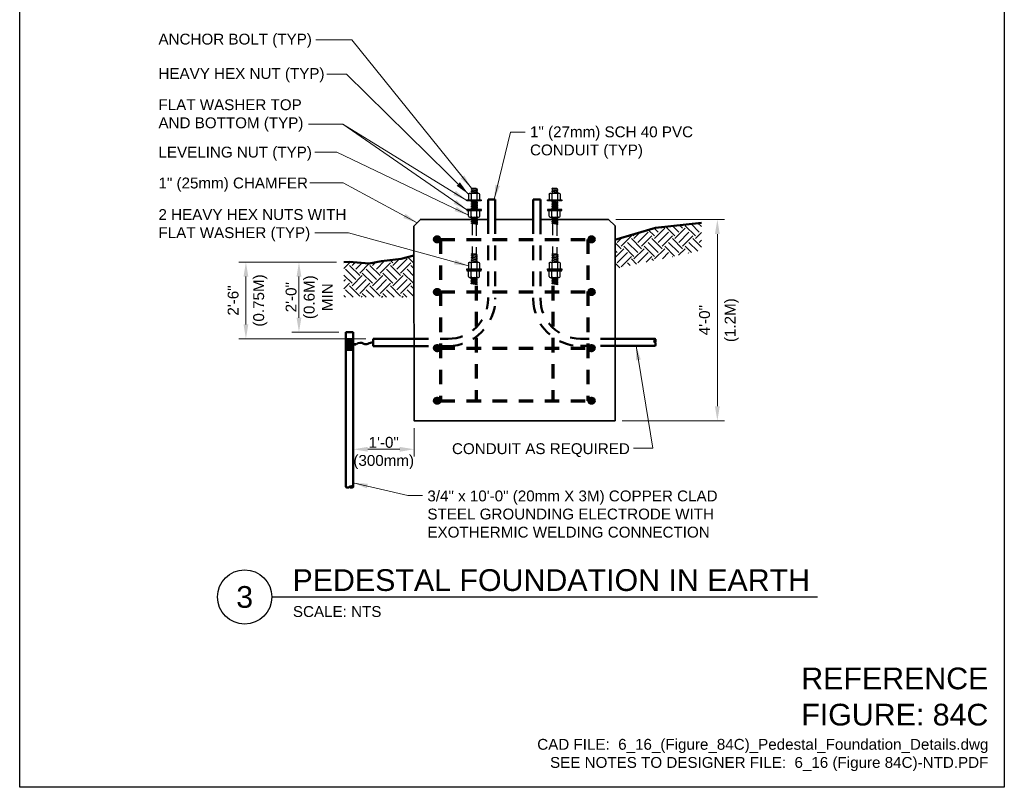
# Model space of a CAD drawing. Header units: inches. Extents: x 0 to 21.3, y 0 to 11.
# Tile 1 of 3: x 0 to 8.5, y 0 to 6.6. Entities that reach past the tile are written whole.
import ezdxf
from ezdxf.enums import TextEntityAlignment as Align

# ---------------------------------------------------------------- set-up
doc = ezdxf.new("R2010")
doc.units = ezdxf.units.IN
doc.header["$LTSCALE"] = 0.5
doc.header["$MEASUREMENT"] = 0
doc.header["$PDSIZE"] = 2
doc.linetypes.add('DASHED2', pattern=[0.375, 0.25, -0.125])
doc.linetypes.add('HIDDEN2', pattern=[0.1875, 0.125, -0.0625])
doc.layers.get('0').update_dxf_attribs({"linetype": 'CONTINUOUS', "lineweight": 35})
doc.layers.get('DEFPOINTS').update_dxf_attribs({"linetype": 'CONTINUOUS', "lineweight": 35})
for name, color, linetype, lineweight in [('C-GRAD-FNSH', 4, 'CONTINUOUS', 50), ('E-GRND-EQUI', 83, 'CONTINUOUS', 50), ('E-POWR-CNDT', 83, 'CONTINUOUS', 50), ('G-ANNO-RDME', 5, 'CONTINUOUS', 18), ('S-FNDN-PEDS', 41, 'CONTINUOUS', 35), ('S-FSTN-MISC', 13, 'CONTINUOUS', 25), ('S-REIN-RBAR', 5, 'CONTINUOUS', 70)]:
    doc.layers.add(name, color=color, linetype=linetype, lineweight=lineweight)
for name, color, linetype in [('E-AFLD-ANNO-TEXT', 7, 'CONTINUOUS'), ('G-ANNO-DIMS', 7, 'CONTINUOUS'), ('G-ANNO-TEXT', 7, 'CONTINUOUS'), ('G-ANNO-TEXT @ 1', 7, 'CONTINUOUS')]:
    doc.layers.add(name, color=color, linetype=linetype)
doc.styles.add('00-E-TITLE-1_1', font='arial.ttf', dxfattribs={"height": 0.1875})
doc.styles.add('01-E-BLDG-1_1', font='arial.ttf', dxfattribs={"height": 0.09375})
doc.styles.add('ARIAL', font='arial.ttf')
doc.dimstyles.new('01-E-BLDG-1_1', dxfattribs={"dimtxt": 0.09375, "dimasz": 0.125, "dimexe": 0.0625, "dimexo": 0.0625, "dimgap": 0.0625, "dimtad": 1, "dimdec": 4, "dimzin": 3, "dimdsep": 46, "dimlunit": 4, "dimtxsty": '01-E-BLDG-1_1', "dimcen": 0.0625, "dimclrd": 1, "dimclre": 1, "dimclrt": 256, "dimazin": 0, "dimtfac": 1, "dimtdec": 4, "dimtmove": 1, "dimatfit": 3, "dimfxl": 1, "dimfrac": 2, "dimtolj": 1, "dimtzin": 3, "dimlwd": 0, "dimlwe": 0, "dimarcsym": 0})

# ---------------------------------------------------------------- blocks, each defined once
blk = doc.blocks.new('*U3')
at = {"color": 0, "linetype": 'Continuous', "lineweight": 30}
blk.add_line((0.2344, 0), (4.9466, 0), dxfattribs=at)
blk.add_circle((0, 0), 0.2344, dxfattribs=at)
at = {"color": 0, "style": 'ARIAL', "flags": 4}
blk.add_attdef('TITLE', text='', height=0.1875, dxfattribs=at).set_placement((0.4134, -0.0043), align=Align.BOTTOM_LEFT)
blk.add_attdef('ID', text='', height=0.1875, dxfattribs=at).set_placement((0, 0), align=Align.MIDDLE_CENTER)
blk.add_attdef('SCALE', text='', height=0.0703, dxfattribs=at).set_placement((0.4167, -0.079), align=Align.TOP_LEFT)
blk = doc.blocks.new('G-DBRK')
at = {"color": 0, "linetype": 'ByBlock', "lineweight": -2}
blk.add_ellipse((0, -0.25), major_axis=(0, -0.25), ratio=0.4, dxfattribs=at)
blk.add_ellipse((0, -0.75), major_axis=(0, -0.25), ratio=0.4, start_param=0, end_param=3.141593, dxfattribs=at)
blk = doc.blocks.new('G-TDT1')
at = {"linetype": 'ByBlock', "lineweight": -2}
h = blk.add_hatch(color=256, dxfattribs=at)
edge = h.paths.add_edge_path()
edge.add_arc((0, 0), 0.0222, 0, 360)
at = {"color": 0, "linetype": 'ByBlock', "lineweight": -2}
blk.add_circle((0, 0), 0.0222, dxfattribs=at)
blk = doc.blocks.new('*D6')
at = {"layer": 'DEFPOINTS', "color": 0, "transparency": 16777216}
for p in [(5.0834, 4.9011), (6.0229, 4.9011), (5.1399, 3.1643)]:
    blk.add_point(p, dxfattribs=at)
at = {"layer": 'G-ANNO-DIMS', "color": 1, "lineweight": 0, "transparency": 16777216}
for p, q in [((5.1459, 4.9011), (6.0854, 4.9011)), ((6.0229, 3.2893), (6.0229, 4.7761)), ((5.2024, 3.1643), (6.0854, 3.1643))]:
    blk.add_line(p, q, dxfattribs=at)
at = {"layer": 'G-ANNO-DIMS', "color": 1, "transparency": 16777216}
for points in [[(6.0021, 4.7761), (6.0438, 4.7761), (6.0229, 4.9011)], [(6.0021, 3.2893), (6.0438, 3.2893), (6.0229, 3.1643)]]:
    blk.add_solid(points, dxfattribs=at)
at = {"layer": 'G-ANNO-DIMS', "transparency": 16777216, "char_height": 0.09375, "attachment_point": 5, "rotation": 90, "style": '01-E-BLDG-1_1'}
for s, insert in [('\\A1;(1.2M)', (6.1469, 4.0327)), ('\\A1;4\'-0"', (5.9126, 4.0327))]:
    blk.add_mtext(s, dxfattribs=dict(at, insert=insert))
blk = doc.blocks.new('*D7')
at = {"layer": 'DEFPOINTS', "color": 0, "transparency": 16777216}
for p in [(3.4054, 3.164), (2.8791, 2.9182), (2.8791, 2.8054)]:
    blk.add_point(p, dxfattribs=at)
at = {"layer": 'G-ANNO-DIMS', "color": 1, "lineweight": 0, "transparency": 16777216}
for p, q in [((3.4054, 3.1015), (3.4054, 2.8557)), ((3.2804, 2.9182), (3.0041, 2.9182))]:
    blk.add_line(p, q, dxfattribs=at)
at = {"layer": 'G-ANNO-DIMS', "color": 1, "transparency": 16777216}
for points in [[(3.0041, 2.939), (3.0041, 2.8973), (2.8791, 2.9182)], [(3.2804, 2.939), (3.2804, 2.8973), (3.4054, 2.9182)]]:
    blk.add_solid(points, dxfattribs=at)
at = {"layer": 'G-ANNO-DIMS', "transparency": 16777216, "insert": (3.1426, 2.8859), "char_height": 0.09375, "attachment_point": 5, "style": '01-E-BLDG-1_1'}
blk.add_mtext('\\A1;1\'-0"\\P(300mm)', dxfattribs=at)
blk = doc.blocks.new('*D12')
at = {"layer": 'DEFPOINTS', "color": 0, "transparency": 16777216}
for p in [(2.411, 4.5334), (2.7988, 4.5334), (2.8166, 3.9286)]:
    blk.add_point(p, dxfattribs=at)
at = {"layer": 'G-ANNO-DIMS', "color": 1, "lineweight": 0, "transparency": 16777216}
for p, q in [((2.7363, 4.5334), (2.3485, 4.5334)), ((2.411, 4.0536), (2.411, 4.4084)), ((2.7541, 3.9286), (2.3485, 3.9286))]:
    blk.add_line(p, q, dxfattribs=at)
at = {"layer": 'G-ANNO-DIMS', "color": 1, "transparency": 16777216}
for points in [[(2.3901, 4.4084), (2.4318, 4.4084), (2.411, 4.5334)], [(2.3901, 4.0536), (2.4318, 4.0536), (2.411, 3.9286)]]:
    blk.add_solid(points, dxfattribs=at)
at = {"layer": 'G-ANNO-DIMS', "transparency": 16777216, "insert": (2.499, 4.231), "char_height": 0.09375, "attachment_point": 5, "rotation": 90, "style": '01-E-BLDG-1_1'}
blk.add_mtext('\\A1;2\'-0"\\P(0.6M)\\PMIN', dxfattribs=at)
blk = doc.blocks.new('*D13')
at = {"layer": 'DEFPOINTS', "color": 0, "transparency": 16777216}
for p in [(1.9531, 4.5334), (2.7988, 4.5334), (3.0503, 3.8717)]:
    blk.add_point(p, dxfattribs=at)
at = {"layer": 'G-ANNO-DIMS', "color": 1, "lineweight": 0, "transparency": 16777216}
for p, q in [((2.7363, 4.5334), (1.8906, 4.5334)), ((1.9531, 3.9967), (1.9531, 4.4084)), ((2.9878, 3.8717), (1.8906, 3.8717))]:
    blk.add_line(p, q, dxfattribs=at)
at = {"layer": 'G-ANNO-DIMS', "color": 1, "transparency": 16777216}
for points in [[(1.9323, 4.4084), (1.974, 4.4084), (1.9531, 4.5334)], [(1.9323, 3.9967), (1.974, 3.9967), (1.9531, 3.8717)]]:
    blk.add_solid(points, dxfattribs=at)
at = {"layer": 'G-ANNO-DIMS', "transparency": 16777216, "char_height": 0.09375, "attachment_point": 5, "rotation": 90, "style": '01-E-BLDG-1_1'}
for s, insert in [('\\A1;(0.75M)', (2.0771, 4.2025)), ('\\A1;2\'-6"', (1.8428, 4.2025))]:
    blk.add_mtext(s, dxfattribs=dict(at, insert=insert))

msp = doc.modelspace()

# ---------------------------------------------------------------- hatches: boundary and pattern name
at = {"layer": 'G-ANNO-DIMS'}
h = msp.add_hatch(dxfattribs=at)
h.set_pattern_fill('EARTH', color=256, scale=0.5, angle=45)
h.set_pattern_definition([(45, (-11.24803, -5.58184), (0, 0.1767767), [0.125, -0.125]), (45, (-11.28118, -5.54869), (0, 0.1767767), [0.125, -0.125]), (45, (-11.31432, -5.51555), (0, 0.1767767), [0.125, -0.125]), (135, (-11.31432, -5.49345), (-0.1767767, 1e-17), [0.125, -0.125]), (135, (-11.28118, -5.4603), (-0.1767767, 1e-17), [0.125, -0.125]), (135, (-11.24803, -5.42716), (-0.1767767, 1e-17), [0.125, -0.125])])
h.paths.add_polyline_path([(5.48753, 4.8312), (5.13841, 4.72724), (5.13994, 4.47562), (5.88437, 4.63515), (5.88532, 4.87307)])
h = msp.add_hatch(dxfattribs=at)
h.set_pattern_fill('EARTH', color=256, scale=0.5, angle=45)
h.set_pattern_definition([(45, (-13.68188, -5.99044), (0, 0.1767767), [0.125, -0.125]), (45, (-13.71502, -5.95729), (0, 0.1767767), [0.125, -0.125]), (45, (-13.74817, -5.92415), (0, 0.1767767), [0.125, -0.125]), (135, (-13.74817, -5.90205), (-0.1767767, 1e-17), [0.125, -0.125]), (135, (-13.71502, -5.8689), (-0.1767767, 1e-17), [0.125, -0.125]), (135, (-13.68188, -5.83576), (-0.1767767, 1e-17), [0.125, -0.125])])
h.paths.add_polyline_path([(3.29359, 4.56182), (3.12296, 4.54334), (3.01774, 4.52201), (2.84528, 4.5353), (2.79876, 4.53338), (2.798, 4.2301), (3.40354, 4.2301), (3.40292, 4.59098)])

# ---------------------------------------------------------------- linework, layer by layer
at = {"layer": 'C-GRAD-FNSH'}
for points in [[(5.13841, 4.72724), (5.48753, 4.8312), (5.88532, 4.87307)], [(3.40292, 4.59098), (3.29359, 4.56182), (3.12296, 4.54334), (3.01774, 4.52201), (2.84528, 4.5353), (2.79876, 4.53338)]]:
    msp.add_lwpolyline(points, dxfattribs=at)
at = {"layer": 'E-AFLD-ANNO-TEXT'}
msp.add_lwpolyline([(8.5, 0), (0, 0), (0, 11), (8.5, 11)], close=True, dxfattribs=at)
at = {"layer": 'E-GRND-EQUI'}
for p, q in [((2.81656, 3.92858), (2.81656, 2.59309)), ((2.81656, 3.92858), (2.87906, 3.92858)), ((2.87906, 3.92858), (2.87906, 2.59309)), ((2.81656, 3.86768), (2.87906, 3.86768)), ((2.81656, 3.77707), (2.87906, 3.77707))]:
    msp.add_line(p, q, dxfattribs=at)
for centre, radius, start, end in [((2.94188, 3.77753), 0.06035, 59.879244, 129.427763), ((2.99007, 3.85589), 0.03169, 235.60264, 299.905874), ((3.05456, 3.73679), 0.10376, 92.366845, 117.986677)]:
    msp.add_arc(centre, radius, start, end, dxfattribs=at)
at = {"layer": 'E-GRND-EQUI', "extrusion": (0, 0, -1)}
for points in [[(-2.81656, 3.86768), (-2.87906, 3.86768), (-2.81656, 3.77707), (-2.87906, 3.77707)], [(-2.90355, 3.83502), (-2.87906, 3.83502), (-2.90355, 3.81328), (-2.87906, 3.81328)]]:
    msp.add_solid(points, dxfattribs=at)
at = {"layer": 'E-POWR-CNDT'}
for p, q in [((4.04338, 5.07514), (4.10588, 5.07514)), ((4.04338, 5.07514), (4.04338, 4.90206)), ((4.10588, 5.07514), (4.10588, 4.902)), ((4.4337, 5.07514), (4.4962, 5.07514)), ((4.4337, 5.07514), (4.4337, 4.9017)), ((4.4962, 5.07514), (4.4962, 4.90164)), ((3.05028, 3.87171), (3.40416, 3.87171)), ((3.05028, 3.87171), (3.05028, 3.80921)), ((5.48321, 3.87227), (5.13994, 3.87227)), ((3.05028, 3.80921), (3.40426, 3.80921)), ((5.48321, 3.80977), (5.13994, 3.80977))]:
    msp.add_line(p, q, dxfattribs=at)
at = {"layer": 'E-POWR-CNDT', "linetype": 'DASHED2'}
for p, q in [((4.04338, 4.90206), (4.04338, 4.21546)), ((4.10588, 4.902), (4.10588, 4.21546)), ((4.4337, 4.9017), (4.4337, 4.21546)), ((4.4962, 4.90164), (4.4962, 4.21602)), ((3.40416, 3.87171), (3.69963, 3.87171)), ((5.13994, 3.87227), (4.83995, 3.87227)), ((3.40426, 3.80921), (3.69963, 3.80921)), ((5.13994, 3.80977), (4.83995, 3.80977))]:
    msp.add_line(p, q, dxfattribs=at)
for centre, radius, start, end in [((3.69963, 4.21546), 0.34375, 270, 360), ((3.69963, 4.21546), 0.40625, 270, 360), ((4.83995, 4.21602), 0.40625, 180, 270), ((4.83995, 4.21602), 0.34375, 180, 270)]:
    msp.add_arc(centre, radius, start, end, dxfattribs=at)
at = {"layer": 'S-FNDN-PEDS', "flags": 128}
for points in [[(4.64267, 4.9015), (5.08339, 4.90109), (5.13994, 4.846), (5.13994, 3.16433), (3.40537, 3.16397), (3.40249, 4.84405), (3.45951, 4.9026), (3.90298, 4.90219)], [(3.94781, 4.90215), (4.04338, 4.90206)], [(4.10588, 4.902), (4.4337, 4.9017)], [(4.4962, 4.90164), (4.59557, 4.90155)]]:
    msp.add_lwpolyline(points, dxfattribs=at)
at = {"layer": 'S-FSTN-MISC'}
for p, q in [((3.87528, 5.11998), (3.87528, 5.07107)), ((3.88445, 5.12915), (3.96142, 5.12915)), ((3.89806, 5.11998), (3.89806, 5.07107)), ((3.95095, 5.16412), (3.89988, 5.17304)), ((3.89988, 5.16968), (3.89988, 5.17304)), ((3.95095, 5.16077), (3.89988, 5.16968)), ((3.95095, 5.14988), (3.89988, 5.15879)), ((3.89988, 5.15532), (3.89988, 5.15879)), ((3.95095, 5.1464), (3.89988, 5.15532)), ((3.95095, 5.13621), (3.89988, 5.14513)), ((3.89988, 5.14089), (3.89988, 5.14513)), ((3.9508, 5.132), (3.89988, 5.14089)), ((3.89988, 5.12915), (3.89988, 5.1307)), ((3.90543, 5.17207), (3.90543, 5.17376)), ((3.90543, 5.17376), (3.94098, 5.17376)), ((3.94098, 5.16586), (3.94098, 5.17376)), ((3.9459, 5.11998), (3.9459, 5.07107)), ((3.95095, 5.16077), (3.95095, 5.16412)), ((3.95095, 5.1464), (3.95095, 5.14988)), ((3.95095, 5.13197), (3.95095, 5.13621)), ((3.97058, 5.11998), (3.97058, 5.07107)), ((4.57097, 5.11998), (4.57097, 5.07107)), ((4.58014, 5.12915), (4.65711, 5.12915)), ((4.59375, 5.11998), (4.59375, 5.07107)), ((4.64664, 5.16412), (4.59557, 5.17304)), ((4.59557, 5.16968), (4.59557, 5.17304)), ((4.64664, 5.16077), (4.59557, 5.16968)), ((4.64664, 5.14988), (4.59557, 5.15879)), ((4.59557, 5.15532), (4.59557, 5.15879)), ((4.64664, 5.1464), (4.59557, 5.15532)), ((4.64664, 5.13621), (4.59557, 5.14513)), ((4.59557, 5.14089), (4.59557, 5.14513)), ((4.64649, 5.132), (4.59557, 5.14089)), ((4.59557, 5.12915), (4.59557, 5.1307)), ((4.60112, 5.17207), (4.60112, 5.17376)), ((4.60112, 5.17376), (4.63667, 5.17376)), ((4.63667, 5.16586), (4.63667, 5.17376)), ((4.64159, 5.11998), (4.64159, 5.07107)), ((4.64664, 5.16077), (4.64664, 5.16412)), ((4.64664, 5.1464), (4.64664, 5.14988)), ((4.64664, 5.13197), (4.64664, 5.13621)), ((4.66627, 5.11998), (4.66627, 5.07107)), ((3.95095, 5.04998), (3.89988, 5.0589)), ((3.89988, 5.05554), (3.89988, 5.0589)), ((3.95095, 5.04663), (3.89988, 5.05554)), ((3.95095, 5.03574), (3.89988, 5.04465)), ((3.89988, 5.04118), (3.89988, 5.04465)), ((3.95095, 5.03226), (3.89988, 5.04118)), ((3.95095, 5.02207), (3.89988, 5.03099)), ((3.89988, 5.02675), (3.89988, 5.03099)), ((3.9508, 5.01786), (3.89988, 5.02675)), ((3.95095, 5.00694), (3.89988, 5.01586)), ((3.89988, 5.01238), (3.89988, 5.01586)), ((3.95095, 5.06087), (3.93946, 5.06288)), ((3.95095, 5.06087), (3.95095, 5.06288)), ((3.95095, 5.04663), (3.95095, 5.04998)), ((3.95095, 5.03226), (3.95095, 5.03574)), ((3.95095, 5.01783), (3.95095, 5.02207)), ((4.64664, 5.04998), (4.59557, 5.0589)), ((4.59557, 5.05554), (4.59557, 5.0589)), ((4.64664, 5.04663), (4.59557, 5.05554)), ((4.64664, 5.03574), (4.59557, 5.04465)), ((4.59557, 5.04118), (4.59557, 5.04465)), ((4.64664, 5.03226), (4.59557, 5.04118)), ((4.64664, 5.02207), (4.59557, 5.03099)), ((4.59557, 5.02675), (4.59557, 5.03099)), ((4.64649, 5.01786), (4.59557, 5.02675)), ((4.64664, 5.00694), (4.59557, 5.01586)), ((4.59557, 5.01238), (4.59557, 5.01586)), ((4.64664, 5.06087), (4.63515, 5.06288)), ((4.64664, 5.06087), (4.64664, 5.06288)), ((4.64664, 5.04663), (4.64664, 5.04998)), ((4.64664, 5.03226), (4.64664, 5.03574)), ((4.64664, 5.01783), (4.64664, 5.02207)), ((3.8758, 4.93048), (3.8758, 4.97939)), ((3.89858, 4.93048), (3.89858, 4.97939)), ((3.95095, 5.00347), (3.89988, 5.01238)), ((3.95095, 4.99328), (3.89988, 5.00219)), ((3.89988, 4.99795), (3.89988, 5.00219)), ((3.89988, 4.99795), (3.89988, 5.00143)), ((3.9508, 4.98906), (3.89988, 4.99795)), ((3.95095, 4.98904), (3.89988, 4.99795)), ((3.94642, 4.93048), (3.94642, 4.97939)), ((3.95095, 5.00347), (3.95095, 5.00694)), ((3.95095, 4.98904), (3.95095, 4.99328)), ((3.95095, 4.98904), (3.95095, 4.99251)), ((3.97109, 4.93048), (3.97109, 4.97939)), ((4.57149, 4.93048), (4.57149, 4.97939)), ((4.59427, 4.93048), (4.59427, 4.97939)), ((4.64664, 5.00347), (4.59557, 5.01238)), ((4.64664, 4.99328), (4.59557, 5.00219)), ((4.59557, 4.99795), (4.59557, 5.00219)), ((4.59557, 4.99795), (4.59557, 5.00143)), ((4.64649, 4.98906), (4.59557, 4.99795)), ((4.64664, 4.98904), (4.59557, 4.99795)), ((4.64211, 4.93048), (4.64211, 4.97939)), ((4.64664, 5.00347), (4.64664, 5.00694)), ((4.64664, 4.98904), (4.64664, 4.99328)), ((4.64664, 4.98904), (4.64664, 4.99251)), ((4.66678, 4.93048), (4.66678, 4.97939)), ((3.88496, 4.92131), (3.96193, 4.92131)), ((3.95095, 4.90642), (3.89988, 4.91534)), ((3.89988, 4.91186), (3.89988, 4.91534)), ((3.95095, 4.90642), (3.89988, 4.91534)), ((3.89988, 4.91186), (3.89988, 4.91534)), ((3.95095, 4.90295), (3.89988, 4.91186)), ((3.95095, 4.90295), (3.89988, 4.91186)), ((3.95095, 4.89276), (3.89988, 4.90167)), ((3.89988, 4.89743), (3.89988, 4.90167)), ((3.9508, 4.88854), (3.89988, 4.89743)), ((3.95095, 4.87763), (3.89988, 4.88654)), ((3.89988, 4.88307), (3.89988, 4.88654)), ((3.95095, 4.87415), (3.89988, 4.88307)), ((3.95095, 4.86396), (3.89988, 4.87288)), ((3.89988, 4.86864), (3.89988, 4.87288)), ((3.89988, 4.86864), (3.89988, 4.87211)), ((3.9508, 4.85975), (3.89988, 4.86864)), ((3.95095, 4.85972), (3.89988, 4.86864)), ((3.9508, 4.91734), (3.92805, 4.92131)), ((3.95095, 4.91731), (3.95095, 4.92123)), ((3.95095, 4.90295), (3.95095, 4.90642)), ((3.95095, 4.90295), (3.95095, 4.90642)), ((3.95095, 4.88852), (3.95095, 4.89276)), ((3.95095, 4.87415), (3.95095, 4.87763)), ((3.95095, 4.85972), (3.95095, 4.86396)), ((3.95095, 4.85972), (3.95095, 4.8632)), ((4.58065, 4.92131), (4.65762, 4.92131)), ((4.64664, 4.90642), (4.59557, 4.91534)), ((4.59557, 4.91186), (4.59557, 4.91534)), ((4.64664, 4.90642), (4.59557, 4.91534)), ((4.59557, 4.91186), (4.59557, 4.91534)), ((4.64664, 4.90295), (4.59557, 4.91186)), ((4.64664, 4.90295), (4.59557, 4.91186)), ((4.64664, 4.89276), (4.59557, 4.90167)), ((4.59557, 4.89743), (4.59557, 4.90167)), ((4.64649, 4.88854), (4.59557, 4.89743)), ((4.64664, 4.87763), (4.59557, 4.88654)), ((4.59557, 4.88307), (4.59557, 4.88654)), ((4.64664, 4.87415), (4.59557, 4.88307)), ((4.64664, 4.86396), (4.59557, 4.87288)), ((4.59557, 4.86864), (4.59557, 4.87288)), ((4.59557, 4.86864), (4.59557, 4.87211)), ((4.64649, 4.85975), (4.59557, 4.86864)), ((4.64664, 4.85972), (4.59557, 4.86864)), ((4.64649, 4.91734), (4.62374, 4.92131)), ((4.64664, 4.91731), (4.64664, 4.92123)), ((4.64664, 4.90295), (4.64664, 4.90642)), ((4.64664, 4.90295), (4.64664, 4.90642)), ((4.64664, 4.88852), (4.64664, 4.89276)), ((4.64664, 4.87415), (4.64664, 4.87763)), ((4.64664, 4.85972), (4.64664, 4.86396)), ((4.64664, 4.85972), (4.64664, 4.8632)), ((3.95036, 4.59649), (3.89929, 4.60541)), ((3.89929, 4.60205), (3.89929, 4.60541)), ((3.95036, 4.59314), (3.89929, 4.60205)), ((3.89929, 4.58769), (3.89929, 4.59116)), ((3.95036, 4.58212), (3.89929, 4.59104)), ((3.89929, 4.58769), (3.89929, 4.59104)), ((3.95036, 4.58212), (3.89929, 4.59104)), ((3.89929, 4.58769), (3.89929, 4.59104)), ((3.90484, 4.60444), (3.90484, 4.60613)), ((3.90484, 4.60613), (3.94039, 4.60613)), ((3.94039, 4.59823), (3.94039, 4.60613)), ((3.95036, 4.59314), (3.95036, 4.59649)), ((4.64715, 4.59649), (4.59609, 4.60541)), ((4.59609, 4.60205), (4.59609, 4.60541)), ((4.64715, 4.59314), (4.59609, 4.60205)), ((4.59609, 4.58769), (4.59609, 4.59116)), ((4.64715, 4.58212), (4.59609, 4.59104)), ((4.59609, 4.58769), (4.59609, 4.59104)), ((4.64715, 4.58212), (4.59609, 4.59104)), ((4.59609, 4.58769), (4.59609, 4.59104)), ((4.6006, 4.60444), (4.6006, 4.60613)), ((4.6006, 4.60613), (4.63615, 4.60613)), ((4.63615, 4.59823), (4.63615, 4.60613)), ((4.64715, 4.59314), (4.64715, 4.59649)), ((3.8747, 4.52362), (3.8747, 4.47471)), ((3.88386, 4.53279), (3.96083, 4.53279)), ((3.89748, 4.52362), (3.89748, 4.47471)), ((3.95036, 4.57877), (3.89929, 4.58769)), ((3.95036, 4.57877), (3.89929, 4.58769)), ((3.95036, 4.57877), (3.89929, 4.58769)), ((3.89929, 4.57332), (3.89929, 4.5768)), ((3.95036, 4.56776), (3.89929, 4.57667)), ((3.89929, 4.57332), (3.89929, 4.57667)), ((3.95036, 4.56441), (3.89929, 4.57332)), ((3.95036, 4.56441), (3.89929, 4.57332)), ((3.95036, 4.55351), (3.89929, 4.56243)), ((3.89929, 4.55895), (3.89929, 4.56243)), ((3.95036, 4.55004), (3.89929, 4.55895)), ((3.95036, 4.53985), (3.89929, 4.54877)), ((3.89929, 4.54453), (3.89929, 4.54877)), ((3.95021, 4.53564), (3.89929, 4.54453)), ((3.89929, 4.53279), (3.89929, 4.53434)), ((3.94531, 4.52362), (3.94531, 4.47471)), ((3.95036, 4.57877), (3.95036, 4.58225)), ((3.95036, 4.57877), (3.95036, 4.58212)), ((3.95036, 4.57877), (3.95036, 4.58212)), ((3.95036, 4.56441), (3.95036, 4.56788)), ((3.95036, 4.56441), (3.95036, 4.56776)), ((3.95036, 4.55004), (3.95036, 4.55351)), ((3.95036, 4.53561), (3.95036, 4.53985)), ((3.96999, 4.52362), (3.96999, 4.47471)), ((4.57149, 4.52362), (4.57149, 4.47471)), ((4.58065, 4.53279), (4.65762, 4.53279)), ((4.59427, 4.52362), (4.59427, 4.47471)), ((4.64715, 4.57877), (4.59609, 4.58769)), ((4.64715, 4.57877), (4.59609, 4.58769)), ((4.64715, 4.57877), (4.59609, 4.58769)), ((4.59609, 4.57332), (4.59609, 4.5768)), ((4.64715, 4.56776), (4.59609, 4.57667)), ((4.59609, 4.57332), (4.59609, 4.57667)), ((4.64715, 4.56441), (4.59609, 4.57332)), ((4.64715, 4.56441), (4.59609, 4.57332)), ((4.64715, 4.55351), (4.59609, 4.56243)), ((4.59609, 4.55895), (4.59609, 4.56243)), ((4.64715, 4.55004), (4.59609, 4.55895)), ((4.64715, 4.53985), (4.59609, 4.54877)), ((4.59609, 4.54453), (4.59609, 4.54877)), ((4.647, 4.53564), (4.59609, 4.54453)), ((4.59609, 4.53279), (4.59609, 4.53434)), ((4.64211, 4.52362), (4.64211, 4.47471)), ((4.64715, 4.57877), (4.64715, 4.58225)), ((4.64715, 4.57877), (4.64715, 4.58212)), ((4.64715, 4.57877), (4.64715, 4.58212)), ((4.64715, 4.56441), (4.64715, 4.56788)), ((4.64715, 4.56441), (4.64715, 4.56776)), ((4.64715, 4.55004), (4.64715, 4.55351)), ((4.64715, 4.53561), (4.64715, 4.53985)), ((4.66678, 4.52362), (4.66678, 4.47471)), ((3.8747, 4.40941), (3.8747, 4.45832)), ((3.89748, 4.40941), (3.89748, 4.45832)), ((3.94531, 4.40941), (3.94531, 4.45832)), ((3.96999, 4.40941), (3.96999, 4.45832)), ((4.57149, 4.40941), (4.57149, 4.45832)), ((4.59427, 4.40941), (4.59427, 4.45832)), ((4.64211, 4.40941), (4.64211, 4.45832)), ((4.66678, 4.40941), (4.66678, 4.45832)), ((3.88386, 4.40025), (3.96083, 4.40025)), ((3.94985, 4.38536), (3.89878, 4.39427)), ((3.89878, 4.3908), (3.89878, 4.39427)), ((3.94985, 4.38536), (3.89878, 4.39427)), ((3.89878, 4.3908), (3.89878, 4.39427)), ((3.94985, 4.38188), (3.89878, 4.3908)), ((3.94985, 4.38188), (3.89878, 4.3908)), ((3.94985, 4.37169), (3.89878, 4.38061)), ((3.89878, 4.37637), (3.89878, 4.38061)), ((3.9497, 4.36748), (3.89878, 4.37637)), ((3.94985, 4.35656), (3.89878, 4.36548)), ((3.89878, 4.362), (3.89878, 4.36548)), ((3.94985, 4.35309), (3.89878, 4.362)), ((3.94985, 4.3429), (3.89878, 4.35181)), ((3.89878, 4.34757), (3.89878, 4.35181)), ((3.89878, 4.34757), (3.89878, 4.35105)), ((3.9497, 4.33868), (3.89878, 4.34757)), ((3.94985, 4.33866), (3.89878, 4.34757)), ((3.9497, 4.39628), (3.92695, 4.40025)), ((3.94985, 4.39625), (3.94985, 4.40016)), ((3.94985, 4.38188), (3.94985, 4.38536)), ((3.94985, 4.38188), (3.94985, 4.38536)), ((3.94985, 4.36745), (3.94985, 4.37169)), ((3.94985, 4.35309), (3.94985, 4.35656)), ((3.94985, 4.33866), (3.94985, 4.3429)), ((3.94985, 4.33866), (3.94985, 4.34213)), ((4.58065, 4.40025), (4.65762, 4.40025)), ((4.64664, 4.38536), (4.59557, 4.39427)), ((4.59557, 4.3908), (4.59557, 4.39427)), ((4.64664, 4.38536), (4.59557, 4.39427)), ((4.59557, 4.3908), (4.59557, 4.39427)), ((4.64664, 4.38188), (4.59557, 4.3908)), ((4.64664, 4.38188), (4.59557, 4.3908)), ((4.64664, 4.37169), (4.59557, 4.38061)), ((4.59557, 4.37637), (4.59557, 4.38061)), ((4.64649, 4.36748), (4.59557, 4.37637)), ((4.64664, 4.35656), (4.59557, 4.36548)), ((4.59557, 4.362), (4.59557, 4.36548)), ((4.64664, 4.35309), (4.59557, 4.362)), ((4.64664, 4.3429), (4.59557, 4.35181)), ((4.59557, 4.34757), (4.59557, 4.35181)), ((4.59557, 4.34757), (4.59557, 4.35105)), ((4.64649, 4.33868), (4.59557, 4.34757)), ((4.64664, 4.33866), (4.59557, 4.34757)), ((4.64649, 4.39628), (4.62374, 4.40025)), ((4.64664, 4.39625), (4.64664, 4.40016)), ((4.64664, 4.38188), (4.64664, 4.38536)), ((4.64664, 4.38188), (4.64664, 4.38536)), ((4.64664, 4.36745), (4.64664, 4.37169)), ((4.64664, 4.35309), (4.64664, 4.35656)), ((4.64664, 4.33866), (4.64664, 4.3429)), ((4.64664, 4.33866), (4.64664, 4.34213))]:
    msp.add_line(p, q, dxfattribs=at)
at = {"layer": 'S-FSTN-MISC', "linetype": 'HIDDEN2'}
for p, q in [((3.90484, 4.86777), (3.90484, 4.60613)), ((3.94039, 4.86157), (3.94039, 4.60613)), ((4.6006, 4.86776), (4.6006, 4.60612)), ((4.63615, 4.86155), (4.63615, 4.60612))]:
    msp.add_line(p, q, dxfattribs=at)
at = {"layer": 'S-FSTN-MISC', "flags": 128}
for points in [[(3.89988, 5.16968, -0.0821125), (3.90543, 5.16327, -0.3897071), (3.89988, 5.15879)], [(3.95095, 5.14988, -0.0821125), (3.9454, 5.15629, -0.3897071), (3.95095, 5.16077)], [(3.95095, 5.13621, -0.0821125), (3.9454, 5.14192, -0.3897071), (3.95095, 5.1464)], [(4.59557, 5.16968, -0.0821125), (4.60112, 5.16327, -0.3897071), (4.59557, 5.15879)], [(4.64664, 5.14988, -0.0821125), (4.64109, 5.15629, -0.3897071), (4.64664, 5.16077)], [(4.64664, 5.13621, -0.0821125), (4.64109, 5.14192, -0.3897071), (4.64664, 5.1464)], [(3.89988, 5.05554, -0.0821125), (3.90543, 5.04913, -0.3897071), (3.89988, 5.04465)], [(3.89988, 5.02675, -0.0821125), (3.90543, 5.02034, -0.3897071), (3.89988, 5.01586)], [(3.95095, 5.04998, -0.0821125), (3.9454, 5.0564, -0.3897071), (3.95095, 5.06087)], [(3.95095, 5.03574, -0.0821125), (3.9454, 5.04215, -0.3897071), (3.95095, 5.04663)], [(3.95095, 5.02207, -0.0821125), (3.9454, 5.02779, -0.3897071), (3.95095, 5.03226)], [(3.95095, 5.00694, -0.0821125), (3.9454, 5.01336, -0.3897071), (3.95095, 5.01783)], [(4.59557, 5.05554, -0.0821125), (4.60112, 5.04913, -0.3897071), (4.59557, 5.04465)], [(4.59557, 5.02675, -0.0821125), (4.60112, 5.02034, -0.3897071), (4.59557, 5.01586)], [(4.64664, 5.04998, -0.0821125), (4.64109, 5.0564, -0.3897071), (4.64664, 5.06087)], [(4.64664, 5.03574, -0.0821125), (4.64109, 5.04215, -0.3897071), (4.64664, 5.04663)], [(4.64664, 5.02207, -0.0821125), (4.64109, 5.02779, -0.3897071), (4.64664, 5.03226)], [(4.64664, 5.00694, -0.0821125), (4.64109, 5.01336, -0.3897071), (4.64664, 5.01783)], [(3.95095, 4.99328, -0.0821125), (3.9454, 4.99899, -0.3897071), (3.95095, 5.00347)], [(4.64664, 4.99328, -0.0821125), (4.64109, 4.99899, -0.3897071), (4.64664, 5.00347)], [(3.90442, 4.92133, -0.0175268), (3.90543, 4.91982, -0.3897071), (3.89988, 4.91534)], [(3.89988, 4.89743, -0.0821125), (3.90543, 4.89102, -0.3897071), (3.89988, 4.88654)], [(3.95095, 4.90642, -0.0821125), (3.9454, 4.91284, -0.3897071), (3.95095, 4.91731)], [(3.95095, 4.89276, -0.0821125), (3.9454, 4.89847, -0.3897071), (3.95095, 4.90295)], [(3.95095, 4.87763, -0.0821125), (3.9454, 4.88404, -0.3897071), (3.95095, 4.88852)], [(3.95095, 4.86396, -0.0821125), (3.9454, 4.86967, -0.3897071), (3.95095, 4.87415)], [(4.60011, 4.92133, -0.0175268), (4.60112, 4.91982, -0.3897071), (4.59557, 4.91534)], [(4.59557, 4.89743, -0.0821125), (4.60112, 4.89102, -0.3897071), (4.59557, 4.88654)], [(4.64664, 4.90642, -0.0821125), (4.64109, 4.91284, -0.3897071), (4.64664, 4.91731)], [(4.64664, 4.89276, -0.0821125), (4.64109, 4.89847, -0.3897071), (4.64664, 4.90295)], [(4.64664, 4.87763, -0.0821125), (4.64109, 4.88404, -0.3897071), (4.64664, 4.88852)], [(4.64664, 4.86396, -0.0821125), (4.64109, 4.86967, -0.3897071), (4.64664, 4.87415)], [(3.89929, 4.60205, -0.0821125), (3.90484, 4.59564, -0.3897071), (3.89929, 4.59116)], [(3.95036, 4.58225, -0.0821125), (3.94481, 4.58866, -0.3897071), (3.95036, 4.59314)], [(4.59609, 4.60205, -0.0821125), (4.60163, 4.59564, -0.3897071), (4.59609, 4.59116)], [(4.64715, 4.58225, -0.0821125), (4.6416, 4.58866, -0.3897071), (4.64715, 4.59314)], [(3.89929, 4.58769, -0.0821125), (3.90484, 4.58127, -0.3897071), (3.89929, 4.5768)], [(3.89929, 4.57332, -0.0821125), (3.90484, 4.56691, -0.3897071), (3.89929, 4.56243)], [(3.95036, 4.56788, -0.0821125), (3.94481, 4.57429, -0.3897071), (3.95036, 4.57877)], [(3.95036, 4.55351, -0.0821125), (3.94481, 4.55993, -0.3897071), (3.95036, 4.56441)], [(3.95036, 4.53985, -0.0821125), (3.94481, 4.54556, -0.3897071), (3.95036, 4.55004)], [(4.59609, 4.58769, -0.0821125), (4.60163, 4.58127, -0.3897071), (4.59609, 4.5768)], [(4.59609, 4.57332, -0.0821125), (4.60163, 4.56691, -0.3897071), (4.59609, 4.56243)], [(4.64715, 4.56788, -0.0821125), (4.6416, 4.57429, -0.3897071), (4.64715, 4.57877)], [(4.64715, 4.55351, -0.0821125), (4.6416, 4.55993, -0.3897071), (4.64715, 4.56441)], [(4.64715, 4.53985, -0.0821125), (4.6416, 4.54556, -0.3897071), (4.64715, 4.55004)], [(3.90332, 4.40027, -0.0175268), (3.90433, 4.39875, -0.3897071), (3.89878, 4.39427)], [(3.89878, 4.37637, -0.0821125), (3.90433, 4.36996, -0.3897071), (3.89878, 4.36548)], [(3.94985, 4.38536, -0.0821125), (3.9443, 4.39177, -0.3897071), (3.94985, 4.39625)], [(3.94985, 4.37169, -0.0821125), (3.9443, 4.37741, -0.3897071), (3.94985, 4.38188)], [(3.94985, 4.35656, -0.0821125), (3.9443, 4.36298, -0.3897071), (3.94985, 4.36745)], [(3.94985, 4.3429, -0.0821125), (3.9443, 4.34861, -0.3897071), (3.94985, 4.35309)], [(4.60011, 4.40027, -0.0175268), (4.60112, 4.39875, -0.3897071), (4.59557, 4.39427)], [(4.59557, 4.37637, -0.0821125), (4.60112, 4.36996, -0.3897071), (4.59557, 4.36548)], [(4.64664, 4.38536, -0.0821125), (4.64109, 4.39177, -0.3897071), (4.64664, 4.39625)], [(4.64664, 4.37169, -0.0821125), (4.64109, 4.37741, -0.3897071), (4.64664, 4.38188)], [(4.64664, 4.35656, -0.0821125), (4.64109, 4.36298, -0.3897071), (4.64664, 4.36745)], [(4.64664, 4.3429, -0.0821125), (4.64109, 4.34861, -0.3897071), (4.64664, 4.35309)]]:
    msp.add_lwpolyline(points, format="xyb", dxfattribs=at)
for points in [[(3.86038, 5.07107), (3.98485, 5.07107), (3.98485, 5.06288), (3.86038, 5.06288)], [(4.55607, 5.07107), (4.68054, 5.07107), (4.68054, 5.06288), (4.55607, 5.06288)], [(3.86089, 4.97939), (3.98536, 4.97939), (3.98536, 4.98758), (3.86089, 4.98758)], [(4.55658, 4.97939), (4.68105, 4.97939), (4.68105, 4.98758), (4.55658, 4.98758)], [(3.85979, 4.47471), (3.98426, 4.47471), (3.98426, 4.46652), (3.85979, 4.46652)], [(3.85979, 4.45832), (3.98426, 4.45832), (3.98426, 4.46652), (3.85979, 4.46652)], [(4.55658, 4.47471), (4.68105, 4.47471), (4.68105, 4.46652), (4.55658, 4.46652)], [(4.55658, 4.45832), (4.68105, 4.45832), (4.68105, 4.46652), (4.55658, 4.46652)]]:
    msp.add_lwpolyline(points, close=True, dxfattribs=at)
at = {"layer": 'S-FSTN-MISC', "extrusion": (0, 0, -1)}
for centre, radius, start, end in [((-3.88445, 5.11998), 0.00917, 0, 90), ((-3.8889, 5.11998), 0.00917, 90, 180), ((-3.90723, 5.11998), 0.00917, 0, 90), ((-3.89293, 5.14339), 0.0138, 120.238031, 154.87315), ((-3.89293, 5.12896), 0.0138, 120.238031, 154.87315), ((-3.93674, 5.11998), 0.00917, 90, 180), ((-3.95046, 5.12674), 0.00527, 26.78354, 93.662231), ((-3.96142, 5.11998), 0.00917, 90, 180), ((-4.58014, 5.11998), 0.00917, 0, 90), ((-4.58459, 5.11998), 0.00917, 90, 180), ((-4.60292, 5.11998), 0.00917, 0, 90), ((-4.58862, 5.14339), 0.0138, 120.238031, 154.87315), ((-4.58862, 5.12896), 0.0138, 120.238031, 154.87315), ((-4.63243, 5.11998), 0.00917, 90, 180), ((-4.64615, 5.12674), 0.00527, 26.78354, 93.662231), ((-4.65711, 5.11998), 0.00917, 90, 180), ((-3.90022, 5.06415), 0.00527, 194.971658, 273.662231), ((-3.89293, 5.02925), 0.0138, 120.238031, 154.87315), ((-4.59591, 5.06415), 0.00527, 194.971658, 273.662231), ((-4.58862, 5.02925), 0.0138, 120.238031, 154.87315), ((-3.89293, 5.00046), 0.0138, 120.238031, 154.87315), ((-3.89293, 4.98603), 0.0138, 120.238031, 154.87315), ((-3.95558, 4.93048), 0.00917, 270, 0), ((-3.95061, 4.98378), 0.00527, 45.901752, 93.662231), ((-4.58862, 5.00046), 0.0138, 120.238031, 154.87315), ((-4.58862, 4.98603), 0.0138, 120.238031, 154.87315), ((-4.65127, 4.93048), 0.00917, 270, 0), ((-4.6463, 4.98378), 0.00527, 45.901752, 93.662231), ((-3.89293, 4.89994), 0.0138, 120.238031, 154.87315), ((-3.89293, 4.87114), 0.0138, 120.238031, 154.87315), ((-4.58862, 4.89994), 0.0138, 120.238031, 154.87315), ((-4.58862, 4.87114), 0.0138, 120.238031, 154.87315), ((-3.88386, 4.52362), 0.00917, 0, 90), ((-3.88831, 4.52362), 0.00917, 90, 180), ((-3.90664, 4.52362), 0.00917, 0, 90), ((-3.89234, 4.54703), 0.0138, 120.238031, 154.87315), ((-3.89234, 4.5326), 0.0138, 120.238031, 154.87315), ((-3.93615, 4.52362), 0.00917, 90, 180), ((-3.94987, 4.53038), 0.00527, 26.78354, 93.662231), ((-3.96083, 4.52362), 0.00917, 90, 180), ((-4.58065, 4.52362), 0.00917, 0, 90), ((-4.5851, 4.52362), 0.00917, 90, 180), ((-4.60343, 4.52362), 0.00917, 0, 90), ((-4.58914, 4.54703), 0.0138, 120.238031, 154.87315), ((-4.58914, 4.5326), 0.0138, 120.238031, 154.87315), ((-4.63294, 4.52362), 0.00917, 90, 180), ((-4.64667, 4.53038), 0.00527, 26.78354, 93.662231), ((-4.65762, 4.52362), 0.00917, 90, 180), ((-3.89183, 4.37888), 0.0138, 120.238031, 154.87315), ((-3.89183, 4.35008), 0.0138, 120.238031, 154.87315), ((-3.95448, 4.40941), 0.00917, 270, 0), ((-4.58862, 4.37888), 0.0138, 120.238031, 154.87315), ((-4.58862, 4.35008), 0.0138, 120.238031, 154.87315), ((-4.65127, 4.40941), 0.00917, 270, 0)]:
    msp.add_arc(centre, radius, start, end, dxfattribs=at)
at = {"layer": 'S-FSTN-MISC'}
for centre, radius, start, end in [((3.90069, 5.14983), 0.00478, 260.302206, 353.01327), ((3.90069, 5.13541), 0.00478, 260.302206, 353.01327), ((3.95507, 5.11998), 0.00917, 90, 180), ((4.59638, 5.14983), 0.00478, 260.302206, 353.01327), ((4.59638, 5.13541), 0.00478, 260.302206, 353.01327), ((4.65076, 5.11998), 0.00917, 90, 180), ((3.90069, 5.0357), 0.00478, 260.302206, 353.01327), ((4.59638, 5.0357), 0.00478, 260.302206, 353.01327), ((3.88496, 4.93048), 0.00917, 180, 270), ((3.88941, 4.93048), 0.00917, 270, 0), ((3.90774, 4.93048), 0.00917, 180, 270), ((3.90069, 5.0069), 0.00478, 260.302206, 353.01327), ((3.90069, 4.99247), 0.00478, 260.302206, 353.01327), ((3.93725, 4.93048), 0.00917, 270, 0), ((3.96193, 4.93048), 0.00917, 270, 0), ((4.58065, 4.93048), 0.00917, 180, 270), ((4.5851, 4.93048), 0.00917, 270, 0), ((4.60343, 4.93048), 0.00917, 180, 270), ((4.59638, 5.0069), 0.00478, 260.302206, 353.01327), ((4.59638, 4.99247), 0.00478, 260.302206, 353.01327), ((4.63294, 4.93048), 0.00917, 270, 0), ((4.65762, 4.93048), 0.00917, 270, 0), ((3.90069, 4.90638), 0.00478, 260.302206, 353.01327), ((3.90069, 4.87759), 0.00478, 260.302206, 353.01327), ((4.59638, 4.90638), 0.00478, 260.302206, 353.01327), ((4.59638, 4.87759), 0.00478, 260.302206, 353.01327), ((3.9001, 4.55347), 0.00478, 260.302206, 353.01327), ((3.9001, 4.53904), 0.00478, 260.302206, 353.01327), ((3.95448, 4.52362), 0.00917, 90, 180), ((4.59689, 4.55347), 0.00478, 260.302206, 353.01327), ((4.59689, 4.53904), 0.00478, 260.302206, 353.01327), ((4.65127, 4.52362), 0.00917, 90, 180), ((3.88386, 4.40941), 0.00917, 180, 270), ((3.88831, 4.40941), 0.00917, 270, 0), ((3.90664, 4.40941), 0.00917, 180, 270), ((3.89959, 4.38532), 0.00478, 260.302206, 353.01327), ((3.89959, 4.35652), 0.00478, 260.302206, 353.01327), ((3.93615, 4.40941), 0.00917, 270, 0), ((3.96083, 4.40941), 0.00917, 270, 0), ((4.58065, 4.40941), 0.00917, 180, 270), ((4.5851, 4.40941), 0.00917, 270, 0), ((4.60343, 4.40941), 0.00917, 180, 270), ((4.59638, 4.38532), 0.00478, 260.302206, 353.01327), ((4.59638, 4.35652), 0.00478, 260.302206, 353.01327), ((4.63294, 4.40941), 0.00917, 270, 0), ((4.65762, 4.40941), 0.00917, 270, 0)]:
    msp.add_arc(centre, radius, start, end, dxfattribs=at)
at = {"layer": 'S-REIN-RBAR', "linetype": 'DASHED2'}
for p, q in [((3.63267, 4.73041), (4.90538, 4.73041)), ((3.63267, 4.73041), (3.63267, 3.33718)), ((4.90538, 4.73041), (4.90538, 3.33718)), ((3.63267, 4.27625), (4.90538, 4.27625)), ((3.93934, 4.32885), (3.93934, 3.33718)), ((4.60324, 4.32885), (4.60324, 3.33718)), ((3.63267, 3.79135), (4.90538, 3.79135)), ((3.63267, 3.33718), (4.90538, 3.33718))]:
    msp.add_line(p, q, dxfattribs=at)

# ---------------------------------------------------------------- block references
at = {"layer": 'E-POWR-CNDT', "xscale": 0.0625, "yscale": 0.0625, "zscale": 0.0625}
msp.add_blockref('G-DBRK', (5.48321, 3.87227), dxfattribs=at)
at = {"layer": 'E-POWR-CNDT', "xscale": 0.0625, "yscale": 0.0625, "zscale": 0.0625, "rotation": 270}
msp.add_blockref('G-DBRK', (2.87906, 2.59309), dxfattribs=at)
at = {"layer": 'G-ANNO-TEXT @ 1'}
ref = msp.add_blockref('*U3', (1.94204, 1.64326), dxfattribs=at)
ref.add_attrib('SCALE', 'SCALE: NTS', dxfattribs={"layer": '0', "color": 0, "height": 0.09375, "style": '01-E-BLDG-1_1'}).set_placement((2.3587, 1.56428), align=Align.TOP_LEFT)
ref.add_attrib('TITLE', 'PEDESTAL FOUNDATION IN EARTH', dxfattribs={"layer": '0', "color": 0, "height": 0.1875, "style": '00-E-TITLE-1_1'}).set_placement((2.35543, 1.63893), align=Align.BOTTOM_LEFT)
ref.add_attrib('ID', '3', dxfattribs={"layer": '0', "color": 0, "height": 0.1875, "style": '00-E-TITLE-1_1'}).set_placement((1.94204, 1.64326), align=Align.MIDDLE_CENTER)
at = {"layer": 'S-REIN-RBAR'}
for p in [(3.60347, 4.73041), (4.93736, 4.73041), (3.60347, 4.27625), (4.93736, 4.27625), (3.60347, 3.79135), (4.93736, 3.79135), (3.60347, 3.33718), (4.93736, 3.33718)]:
    msp.add_blockref('G-TDT1', p, dxfattribs=at)

# ---------------------------------------------------------------- texts
at = {"layer": 'G-ANNO-RDME', "attachment_point": 9, "rotation": 0}
for s, insert, char_height, width, style in [('REFERENCE FIGURE: 84C', (8.36242, 0.53094), 0.1875, 1.660137, '00-E-TITLE-1_1'), ('CAD FILE:  6_16_(Figure_84C)_Pedestal_Foundation_Details.dwg\\PSEE NOTES TO DESIGNER FILE:  6_16 (Figure 84C)-NTD.PDF', (8.36242, 0.13961), 0.09375, 4.6000344, '01-E-BLDG-1_1')]:
    msp.add_mtext(s, dxfattribs=dict(at, insert=insert, char_height=char_height, width=width, style=style))
at = {"layer": 'G-ANNO-TEXT', "char_height": 0.09375, "attachment_point": 1, "rotation": 360, "style": '01-E-BLDG-1_1'}
for s, insert, width in [('\\A1;ANCHOR BOLT (TYP)', (1.19805, 6.50587), 1.4089981), ('\\A1;HEAVY HEX NUT (TYP)', (1.19805, 6.20922), 1.4823091), ('\\A1;FLAT WASHER TOP AND BOTTOM (TYP)', (1.19805, 5.93956), 1.2890507), ('\\A1;1" (27mm) SCH 40 PVC CONDUIT (TYP)', (4.40552, 5.70545), 1.4759455), ('\\A1;LEVELING NUT (TYP)', (1.19805, 5.53055), 1.4823091), ('\\A1;1" (25mm) CHAMFER', (1.19805, 5.26381), 1.2922935), ('\\A1;2 HEAVY HEX NUTS WITH FLAT WASHER (TYP)', (1.19805, 4.99136), 1.7033868), ('\\A1;CONDUIT AS REQUIRED', (3.73191, 2.97019), 1.5662643), ('\\A1;3/4" x 10\'-0" (20mm X 3M) COPPER CLAD STEEL GROUNDING ELECTRODE WITH EXOTHERMIC WELDING CONNECTION', (3.5197, 2.56225), 2.5319281)]:
    msp.add_mtext(s, dxfattribs=dict(at, insert=insert, width=width))

# ---------------------------------------------------------------- dimensions: what is measured, and where the dimension line sits
at = {"layer": 'G-ANNO-DIMS'}
for base, p1, p2, text, picture, middle in [((6.02293, 4.90109), (5.13994, 3.16433), (5.08339, 4.90109), '4\'-0"\\X(1.2M)', '*D6', (6.02293, 4.03271)), ((1.95312, 4.53338), (3.05028, 3.87171), (2.79876, 4.53338), '2\'-6"\\X(0.75M)', '*D13', (1.95312, 4.20255))]:
    dim = msp.add_linear_dim(base=base, p1=p1, p2=p2, angle=90, text=text, dimstyle='01-E-BLDG-1_1', dxfattribs=at)
    dim.commit()
    dim.dimension.update_dxf_attribs({"geometry": picture, "text_midpoint": middle})
dim = msp.add_linear_dim(base=(2.41097, 4.53338), p1=(2.81656, 3.92858), p2=(2.79876, 4.53338), angle=90, text='2\'-0"\\X(0.6M)\\PMIN', dimstyle='01-E-BLDG-1_1', dxfattribs=at)
dim.commit()
dim.dimension.update_dxf_attribs({"geometry": '*D12', "text_midpoint": (2.49904, 4.23098), "dimtype": 160})
dim = msp.add_linear_dim(base=(2.87906, 2.91818), p1=(3.40537, 3.16397), p2=(2.87906, 2.80536), text='1\'-0"\\X(300mm)', dimstyle='01-E-BLDG-1_1', override={"dimse2": 1}, dxfattribs=at)
dim.commit()
dim.dimension.update_dxf_attribs({"geometry": '*D7', "text_midpoint": (3.14258, 2.88586), "dimtype": 160})

# ---------------------------------------------------------------- leaders
at = {"layer": 'G-ANNO-TEXT'}
for points in [[(3.89988, 5.17304, 0.02984), (2.86672, 6.45268, 0.02984), (2.55561, 6.45268, 0.02984)], [(3.87528, 5.11998, 0.02984), (2.82135, 6.15603, 0.02984), (2.65283, 6.15603, 0.02984)], [(3.86038, 5.06635, 0.02984), (2.79019, 5.72505, 0.02984), (2.49404, 5.72505, 0.02984)], [(3.86038, 4.98385, 0.02984), (2.79019, 5.72505, 0.02984), (2.49404, 5.72505, 0.02984)], [(4.09692, 5.07514, 0.02984), (4.23682, 5.65699, 0.02984), (4.36349, 5.65699, 0.02984)], [(3.8758, 4.93882), (2.73709, 5.48274), (2.54913, 5.48274)], [(3.431, 4.87333, 0.02984), (2.79327, 5.21781, 0.02984), (2.50565, 5.21781, 0.02984)], [(3.87514, 4.50161, 0.02984), (2.83745, 4.78678, 0.02984), (2.54865, 4.78678, 0.02984)], [(5.3215, 3.81219, 0.02984), (5.46477, 2.92693, 0.02984), (5.29996, 2.92693, 0.02984)], [(2.87906, 2.62931, 0.02984), (3.351, 2.51788, 0.02984), (3.47767, 2.51788, 0.02984)]]:
    msp.add_leader(points, dimstyle='01-E-BLDG-1_1', dxfattribs=at)

doc.saveas('drawing.dxf')
